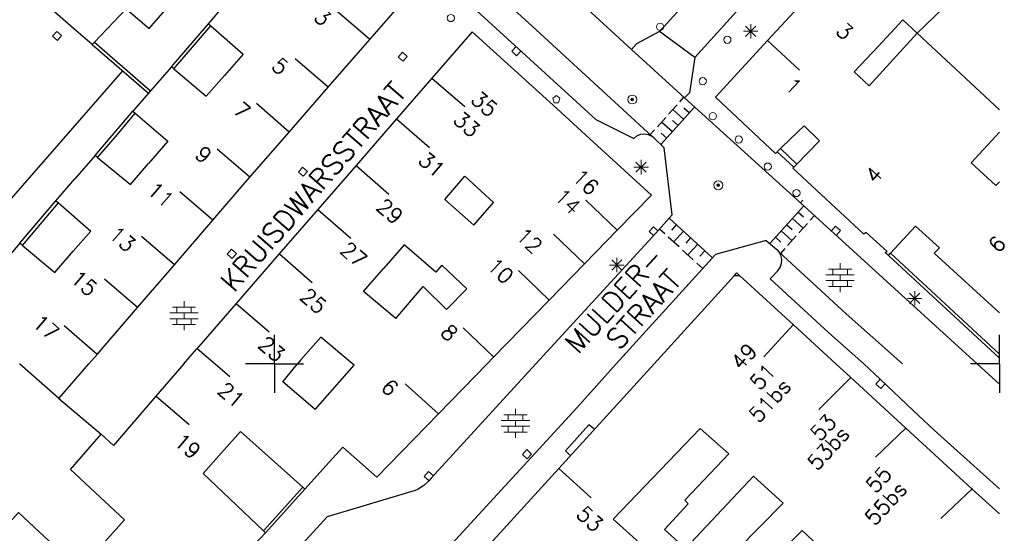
# Model space of a CAD drawing. Header units: millimetres. Extents: x 135944 to 142000, y 454200 to 456692.
# Tile 146 of 153: x 137432 to 137500, y 456188 to 456224. Entities that reach past the tile are written whole.
import ezdxf
from ezdxf.enums import TextEntityAlignment as Align

# ---------------------------------------------------------------- set-up
doc = ezdxf.new("R2010")
doc.units = ezdxf.units.MM
for name, color, linetype in [('TotaalGBKN2013_Bistad', 251, 'Continuous'), ('TotaalGBKN2013X$0$GBKN binnenstad 2009$0$OBJECTEN_', 251, 'Continuous'), ('TotaalGBKN2013X$0$GBKN binnenstad 2009$0$OBJECTEN__', 251, 'Continuous'), ('TotaalGBKN2013X$0$GBKN binnenstad 2009$0$OBJECTEN___', 251, 'Continuous'), ('TotaalGBKN2013X$0$GBKN binnenstad 2009$0$SEMANT_ SYMB_', 251, 'Continuous'), ('TotaalGBKN2013X$0$GBKN binnenstad 2009$0$UTRECHT54', 251, 'Continuous'), ('TotaalGBKN2013X$0$Xref', 251, 'Continuous')]:
    doc.layers.add(name, color=color, linetype=linetype)
doc.styles.add('TotaalGBKN2013X$0$GBKN binnenstad 2009$0$TXT', font='txt.shx')

# ---------------------------------------------------------------- blocks, each defined once
blk = doc.blocks.new('TotaalGBKN2013X$0$GBKN binnenstad 2009$0$W')
at = {"layer": 'TotaalGBKN2013X$0$GBKN binnenstad 2009$0$OBJECTEN__', "linetype": 'Continuous', "lineweight": 0}
blk.add_lwpolyline([(-0.225, 0.225), (-0.225, -0.225), (0.225, -0.225), (0.225, 0.225), (-0.225, 0.225)], dxfattribs=at)
blk = doc.blocks.new('TotaalGBKN2013X$0$GBKN binnenstad 2009$0$X')
at = {"layer": 'TotaalGBKN2013X$0$GBKN binnenstad 2009$0$OBJECTEN__', "linetype": 'Continuous', "lineweight": 0}
blk.add_lwpolyline([(0.225, -0.25), (0.224, 0.2), (-0.225, 0.2), (-0.226, -0.25)], dxfattribs=at)
blk = doc.blocks.new('TotaalGBKN2013X$0$GBKN binnenstad 2009$0$DEC109')
at = {"layer": 'TotaalGBKN2013X$0$GBKN binnenstad 2009$0$SEMANT_ SYMB_', "linetype": 'Continuous', "lineweight": 0}
for p, q in [((0, 0.6), (0, 1)), ((-0.98, 0.2), (0.98, 0.2)), ((-0.8, 0.6), (0.8, 0.6)), ((-0.5, 0.2), (-0.5, 0.6)), ((0, -0.2), (0, 0.2)), ((0.5, 0.2), (0.5, 0.6)), ((-0.98, -0.2), (0.98, -0.2)), ((-0.8, -0.6), (0.8, -0.6)), ((-0.5, -0.6), (-0.5, -0.2)), ((0, -1), (0, -0.6)), ((0.5, -0.6), (0.5, -0.2))]:
    blk.add_line(p, q, dxfattribs=at)
blk = doc.blocks.new('TotaalGBKN2013X$0$GBKN binnenstad 2009$0$Q')
at = {"layer": 'TotaalGBKN2013X$0$GBKN binnenstad 2009$0$OBJECTEN___', "linetype": 'Continuous', "lineweight": 0}
blk.add_circle((0, 0), 0.25, dxfattribs=at)
blk = doc.blocks.new('TotaalGBKN2013X$0$GBKN binnenstad 2009$0$K')
at = {"layer": 'TotaalGBKN2013X$0$GBKN binnenstad 2009$0$OBJECTEN__', "linetype": 'Continuous', "lineweight": 0}
blk.add_lwpolyline([(-0.146, -0.25), (0.147, -0.25), (0.25, 0.069), (0, 0.25), (-0.25, 0.068), (-0.146, -0.25)], dxfattribs=at)
blk = doc.blocks.new('TotaalGBKN2013X$0$GBKN binnenstad 2009$0$DEC100')
at = {"layer": 'TotaalGBKN2013X$0$GBKN binnenstad 2009$0$OBJECTEN_', "linetype": 'Continuous', "lineweight": 0}
for p, q in [((-0.5, 0), (0.5, 0)), ((-0.354, -0.354), (0.354, 0.354)), ((0.354, -0.354), (-0.354, 0.354)), ((0, -0.5), (0, 0.5))]:
    blk.add_line(p, q, dxfattribs=at)
blk = doc.blocks.new('TotaalGBKN2013X$0$GBKN binnenstad 2009$0$V')
at = {"layer": 'TotaalGBKN2013X$0$GBKN binnenstad 2009$0$OBJECTEN__', "linetype": 'Continuous', "lineweight": 0}
for radius in [0.31, 0.095, 0.035, 0.0224]:
    blk.add_circle((0, 0), radius, dxfattribs=at)
blk = doc.blocks.new('TotaalGBKN2013X$0$GBKN binnenstad 2009$0$DEC115')
at = {"layer": 'TotaalGBKN2013X$0$GBKN binnenstad 2009$0$UTRECHT54', "linetype": 'Continuous', "lineweight": 0}
blk.add_line((0, 0.25), (0, 0), dxfattribs=at)
blk = doc.blocks.new('TotaalGBKN2013X$0$GBKN binnenstad 2009')
for p, q in [((137494336, 456222812), (137500000, 456217529)), ((137500000, 456212569), (137499761, 456212309)), ((137486278, 456211118), (137498470, 456200000)), ((137492356, 456207484), (137500000, 456200399)), ((137492491, 456207632), (137500000, 456200686)), ((137499999, 456200000), (137499999, 456202000)), ((137499999, 456200000), (137497999, 456200000)), ((137500000, 456200000), (137498000, 456200000)), ((137498470, 456200000), (137500000, 456198605)), ((137500000, 456200000), (137500000, 456198000)), ((137498112, 456191381), (137493539, 456195580)), ((137495970, 456189328), (137498136, 456191403)), ((137500000, 456189658), (137498112, 456191381))]:
    blk.add_line(p, q)
for points in [[(137500000, 456216001), (137498052, 456213880), (137499761, 456212309)], [(137500000, 456203537), (137495501, 456207641), (137495861, 456208001)], [(137500000, 456191382), (137495507, 456195431), (137494049, 456196786), (137491787, 456198951), (137490642, 456200000)]]:
    blk.add_lwpolyline(points)
at = {"layer": 'TotaalGBKN2013_Bistad'}
for p, q in [((137474625, 456221703), (137461732, 456233537)), ((137487292, 456225873), (137484008, 456222305)), ((137445443, 456223465), (137446838, 456225097)), ((137478408, 456224980), (137476854, 456223269)), ((137482744, 456225295), (137478989, 456221136)), ((137456566, 456222388), (137454297, 456224350)), ((137494336, 456222812), (137496144, 456224576)), ((137442887, 456220507), (137445443, 456223465)), ((137445443, 456223465), (137445602, 456223325)), ((137437422, 456222035), (137436143, 456223152)), ((137443056, 456220364), (137445602, 456223325)), ((137476559, 456222944), (137474976, 456222078)), ((137476635, 456223028), (137476559, 456222944)), ((137478989, 456221136), (137476559, 456222944)), ((137476635, 456223028), (137476854, 456223269)), ((137491011, 456219188), (137494336, 456222812)), ((137437422, 456222035), (137437570, 456222191)), ((137437570, 456222191), (137441438, 456218836)), ((137453702, 456219093), (137456566, 456222388)), ((137484008, 456222305), (137486220, 456220279)), ((137437422, 456222035), (137441297, 456218674)), ((137474976, 456222078), (137474625, 456221703)), ((137474625, 456221703), (137478281, 456218357)), ((137453702, 456219093), (137451433, 456221055)), ((137439520, 456220214), (137421859, 456200000)), ((137442887, 456220507), (137441438, 456218836)), ((137443056, 456220364), (137442887, 456220507)), ((137460858, 456219719), (137458416, 456216907)), ((137460858, 456219719), (137463123, 456217752)), ((137441438, 456218836), (137441297, 456218674)), ((137451016, 456216001), (137453702, 456219093)), ((137441297, 456218674), (137440232, 456217446)), ((137477968, 456218095), (137478238, 456218396)), ((137478281, 456218357), (137486278, 456211118)), ((137437621, 456214385), (137440232, 456217446)), ((137440232, 456217446), (137440393, 456217308)), ((137451016, 456216001), (137448747, 456217963)), ((137476645, 456215131), (137478979, 456217725)), ((137477188, 456217228), (137477773, 456217878)), ((137478223, 456216884), (137477480, 456217553)), ((137478613, 456217318), (137478242, 456217652)), ((137458416, 456216907), (137455621, 456213688)), ((137458416, 456216907), (137460681, 456214940)), ((137476408, 456216362), (137476993, 456217012)), ((137477443, 456216018), (137476700, 456216687)), ((137477833, 456216451), (137477462, 456216785)), ((137448301, 456212877), (137451016, 456216001)), ((137475923, 456215823), (137476213, 456216145)), ((137477053, 456215584), (137476682, 456215919)), ((137484896, 456214862), (137485589, 456215528)), ((137487595, 456215394), (137486710, 456214493)), ((137448315, 456212865), (137446046, 456214827)), ((137477431, 456210291), (137476871, 456214901)), ((137484665, 456214641), (137484896, 456214862)), ((137484665, 456214641), (137485819, 456213582)), ((137484896, 456214862), (137486028, 456213795)), ((137437621, 456214385), (137436225, 456212772)), ((137437783, 456214253), (137437621, 456214385)), ((137486710, 456214493), (137486028, 456213795)), ((137455621, 456213688), (137452988, 456210655)), ((137455621, 456213688), (137457886, 456211721)), ((137486028, 456213795), (137485819, 456213582)), ((137434917, 456211260), (137436225, 456212772)), ((137461737, 456211355), (137463136, 456212957)), ((137432431, 456208329), (137434917, 456211260)), ((137434917, 456211260), (137435089, 456211110)), ((137445743, 456209913), (137443474, 456211875)), ((137473635, 456209223), (137471479, 456211293)), ((137432609, 456208181), (137435089, 456211110)), ((137452988, 456210655), (137450308, 456207569)), ((137452988, 456210655), (137455253, 456208688)), ((137486507, 456210909), (137484168, 456208310)), ((137443092, 456206839), (137445743, 456209913)), ((137480209, 456207327), (137477219, 456210053)), ((137485727, 456210042), (137486470, 456209373)), ((137486117, 456210476), (137486488, 456210141)), ((137487246, 456210235), (137486957, 456209915)), ((137471381, 456206908), (137473635, 456209223)), ((137476919, 456208974), (137476554, 456209306)), ((137477715, 456209601), (137477379, 456209231)), ((137485337, 456209609), (137485708, 456209274)), ((137486762, 456209698), (137486177, 456209048)), ((137443092, 456206839), (137440823, 456208801)), ((137471381, 456206908), (137469242, 456208962)), ((137477902, 456208077), (137477165, 456208750)), ((137478207, 456209152), (137477533, 456208413)), ((137478699, 456208704), (137478362, 456208334)), ((137483921, 456208521), (137480421, 456207561)), ((137484557, 456208742), (137484928, 456208408)), ((137484947, 456209176), (137485690, 456208507)), ((137485982, 456208832), (137485397, 456208182)), ((137432431, 456208329), (137431021, 456206696)), ((137432609, 456208181), (137432431, 456208329)), ((137478885, 456207180), (137478148, 456207853)), ((137479190, 456208256), (137478517, 456207517)), ((137485202, 456207965), (137484900, 456207630)), ((137450308, 456207569), (137447358, 456204171)), ((137450333, 456207591), (137452598, 456205624)), ((137480421, 456207561), (137473563, 456200000)), ((137479682, 456207807), (137479345, 456207438)), ((137484820, 456207704), (137484821, 456207703)), ((137492356, 456207484), (137492491, 456207632)), ((137440545, 456203884), (137443092, 456206839)), ((137468953, 456204412), (137471381, 456206908)), ((137479537, 456206586), (137479131, 456206956)), ((137440545, 456203884), (137438276, 456205846)), ((137468953, 456204412), (137466828, 456206453)), ((137476184, 456200000), (137481730, 456206094)), ((137481730, 456206094), (137482075, 456206110)), ((137485791, 456202697), (137482075, 456206110)), ((137437763, 456200657), (137440545, 456203884)), ((137447358, 456204171), (137444628, 456201026)), ((137447358, 456204171), (137449624, 456202205)), ((137465084, 456200439), (137468953, 456204412)), ((137437763, 456200657), (137435494, 456202619)), ((137465119, 456200475), (137463016, 456202495)), ((137485786, 456202692), (137483757, 456200483)), ((137488727, 456200000), (137485791, 456202697)), ((137450000, 456200000), (137450000, 456202000)), ((137444665, 456201069), (137445898, 456200000)), ((137437197, 456200000), (137437763, 456200657)), ((137443736, 456200000), (137444628, 456201026)), ((137465084, 456200439), (137464657, 456200000)), ((137435111, 456197621), (137432411, 456200000)), ((137435111, 456197621), (137437197, 456200000)), ((137443736, 456200000), (137441811, 456197785)), ((137445898, 456200000), (137446906, 456199139)), ((137450000, 456200000), (137448000, 456200000)), ((137450000, 456200000), (137448000, 456200000)), ((137450000, 456200000), (137450000, 456198000)), ((137450000, 456200000), (137452000, 456200000)), ((137450000, 456200000), (137452000, 456200000)), ((137451802, 456200255), (137451579, 456200000)), ((137464657, 456200000), (137461311, 456196563)), ((137476184, 456200000), (137469619, 456192786)), ((137489749, 456199061), (137488727, 456200000)), ((137489749, 456199061), (137487547, 456196859)), ((137493539, 456195580), (137489749, 456199061)), ((137461311, 456196563), (137459017, 456198623)), ((137441825, 456197773), (137444107, 456195825)), ((137435111, 456197621), (137438049, 456195161)), ((137461311, 456196563), (137457060, 456192196)), ((137447657, 456195345), (137446348, 456193870)), ((137451951, 456191494), (137447657, 456195345)), ((137473349, 456189282), (137479354, 456195558)), ((137491447, 456193577), (137493539, 456195580)), ((137446348, 456193870), (137445077, 456192436)), ((137453780, 456193233), (137452100, 456191360)), ((137449235, 456188488), (137445077, 456192436)), ((137463078, 456185646), (137469619, 456192786)), ((137469619, 456192786), (137471841, 456190771)), ((137449235, 456188488), (137451951, 456191494)), ((137449380, 456188350), (137452100, 456191360)), ((137452100, 456191360), (137451951, 456191494)), ((137449380, 456188350), (137446184, 456184976)), ((137449380, 456188350), (137449235, 456188488)), ((137486396, 456188516), (137490715, 456184479))]:
    blk.add_line(p, q, dxfattribs=at)
for points in [[(137436143, 456223152), (137428738, 456229622), (137429552, 456230584), (137426117, 456233599), (137426459, 456233955), (137424621, 456235513), (137425516, 456236515), (137423288, 456238511), (137425526, 456241094), (137420884, 456245184), (137418985, 456246905), (137412799, 456239694), (137412941, 456239570), (137412532, 456239098)], [(137476030, 456215725), (137468038, 456223063), (137453661, 456236178), (137445673, 456243455)], [(137472161, 456216861), (137466836, 456221750), (137452462, 456234863), (137444482, 456242132)], [(137456566, 456222388), (137459945, 456226276), (137453041, 456232601)], [(137437570, 456222191), (137439769, 456224506), (137441359, 456223134), (137445344, 456227751), (137447509, 456225882)], [(137494336, 456222812), (137493353, 456223735), (137491638, 456221908)], [(137445602, 456223325), (137447831, 456221370), (137446538, 456219900)], [(137468260, 456218721), (137463634, 456222916), (137460858, 456219719)], [(137484665, 456214641), (137484547, 456214527), (137480419, 456218405), (137484008, 456222305)], [(137491638, 456221908), (137489990, 456220153), (137491011, 456219188)], [(137478989, 456221136), (137478626, 456218709), (137478281, 456218357)], [(137443056, 456220364), (137445281, 456218470), (137446538, 456219900)], [(137468260, 456218721), (137469478, 456217616), (137471749, 456215541)], [(137437783, 456214253), (137439167, 456215822), (137440393, 456217308)], [(137440393, 456217308), (137442646, 456215377), (137441302, 456213820)], [(137472161, 456216861), (137474781, 456215551), (137474989, 456215732), (137475240, 456215846), (137475513, 456215883), (137475785, 456215841), (137476030, 456215725)], [(137487595, 456215394), (137486528, 456216422), (137485589, 456215528)], [(137471749, 456215541), (137476003, 456211656), (137473635, 456209223)], [(137476871, 456214901), (137476171, 456215611), (137476030, 456215725)], [(137437783, 456214253), (137440066, 456212387), (137441302, 456213820)], [(137492356, 456207484), (137492130, 456207682), (137492260, 456207767), (137490806, 456209065), (137490647, 456208960), (137485746, 456213507), (137485819, 456213582)], [(137445743, 456209913), (137447841, 456212347), (137448301, 456212877)], [(137461737, 456211355), (137463745, 456209583), (137465114, 456211146), (137463136, 456212957)], [(137435089, 456211110), (137437318, 456209166), (137436109, 456207770)], [(137468027, 456200000), (137476301, 456209021), (137477431, 456210291)], [(137492491, 456207632), (137494211, 456209511), (137495861, 456208001)], [(137483921, 456208521), (137484661, 456207891), (137484820, 456207704)], [(137432609, 456208181), (137434850, 456206318), (137436109, 456207770)], [(137461542, 456206810), (137461132, 456206326), (137458944, 456208208), (137457548, 456206615)], [(137484188, 456205867), (137484711, 456206431), (137484877, 456206664), (137484972, 456206933), (137484988, 456207219), (137484926, 456207498), (137484821, 456207703)], [(137484821, 456207703), (137489434, 456203459), (137493319, 456200000)], [(137458359, 456203142), (137456139, 456205005), (137457548, 456206615)], [(137461542, 456206810), (137463262, 456205192), (137461853, 456203749)], [(137481730, 456206094), (137481895, 456206275), (137482075, 456206110)], [(137484188, 456205867), (137488239, 456202139), (137490642, 456200000)], [(137458359, 456203142), (137460242, 456205350), (137461853, 456203749)], [(137455383, 456200000), (137453204, 456201848), (137451802, 456200255)], [(137468027, 456200000), (137460801, 456192121), (137460651, 456191941), (137460307, 456191625), (137459913, 456191372), (137459701, 456191271), (137453631, 456189461), (137442121, 456176841), (137442671, 456176321), (137442852, 456176102), (137442966, 456175841), (137443003, 456175559), (137442960, 456175278), (137442841, 456175020), (137442751, 456174901), (137442281, 456174417)], [(137473563, 456200000), (137470845, 456196981), (137451506, 456175934), (137448381, 456172641)], [(137452813, 456196866), (137450579, 456198756), (137451579, 456200000)], [(137452813, 456196866), (137455491, 456199925), (137455383, 456200000)], [(137441811, 456197785), (137438886, 456194374), (137438049, 456195161)], [(137472021, 456195531), (137471691, 456195801), (137470061, 456194001), (137470381, 456193701)], [(137437878, 456187271), (137439650, 456189254), (137435924, 456192711), (137438049, 456195161)], [(137479354, 456195558), (137481342, 456193803), (137478308, 456190605), (137478545, 456190353), (137476902, 456188587), (137478341, 456187266), (137483036, 456192250)], [(137457060, 456192196), (137454710, 456194270), (137453780, 456193233)], [(137483036, 456192250), (137485082, 456190388), (137480266, 456185486), (137481853, 456183924), (137486396, 456188516)], [(137437878, 456187271), (137436568, 456185806), (137432343, 456189754), (137430066, 456187240)], [(137473349, 456189282), (137479032, 456184175), (137477767, 456182876), (137481881, 456179046), (137481440, 456178553), (137483135, 456176981), (137481505, 456175247), (137479843, 456176769), (137476356, 456173002), (137472658, 456176474)]]:
    blk.add_lwpolyline(points, dxfattribs=at)
at = {"layer": 'TotaalGBKN2013_Bistad', "zscale": 1000}
for name, p, xscale, yscale, rotation in [('TotaalGBKN2013X$0$GBKN binnenstad 2009$0$Q', (137462164, 456223866), 1000.000774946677, 1000.000774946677, 228.8957967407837), ('TotaalGBKN2013X$0$GBKN binnenstad 2009$0$Q', (137476599, 456223259), 1000.000667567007, 1000.000667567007, 47.52016883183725), ('TotaalGBKN2013X$0$GBKN binnenstad 2009$0$W', (137434998, 456222630), 1000.001917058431, 1000.001917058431, 49.2905313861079), ('TotaalGBKN2013X$0$GBKN binnenstad 2009$0$Q', (137481237, 456222370), 1000.000667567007, 1000.000667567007, 47.52016883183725), ('TotaalGBKN2013X$0$GBKN binnenstad 2009$0$W', (137458842, 456221198), 1000.000955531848, 1000.000955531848, 49.06978279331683), ('TotaalGBKN2013X$0$GBKN binnenstad 2009$0$X', (137466667, 456221567), 1000.001940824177, 1000.001940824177, 137.6514173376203), ('TotaalGBKN2013X$0$GBKN binnenstad 2009$0$Q', (137479539, 456219504), 1000.000667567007, 1000.000667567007, 47.52016883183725), ('TotaalGBKN2013X$0$GBKN binnenstad 2009$0$K', (137469441, 456218262), 1000.000000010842, 1000.000000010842, 359.9997331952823), ('TotaalGBKN2013X$0$GBKN binnenstad 2009$0$V', (137474674, 456218245), 1000.002006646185, 1000.002006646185, 228.1952763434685), ('TotaalGBKN2013X$0$GBKN binnenstad 2009$0$Q', (137480231, 456217092), 1000.000000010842, 1000.000000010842, 359.9997331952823), ('TotaalGBKN2013X$0$GBKN binnenstad 2009$0$Q', (137482021, 456215482), 1000.000000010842, 1000.000000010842, 359.9997331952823), ('TotaalGBKN2013X$0$GBKN binnenstad 2009$0$W', (137451963, 456213265), 1000.000955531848, 1000.000955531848, 49.06978279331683), ('TotaalGBKN2013X$0$GBKN binnenstad 2009$0$Q', (137484021, 456213612), 1000.000000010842, 1000.000000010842, 359.9997331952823), ('TotaalGBKN2013X$0$GBKN binnenstad 2009$0$V', (137480605, 456212327), 1000.002006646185, 1000.002006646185, 228.1952763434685), ('TotaalGBKN2013X$0$GBKN binnenstad 2009$0$Q', (137486001, 456211792), 1000.000000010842, 1000.000000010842, 359.9997331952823), ('TotaalGBKN2013X$0$GBKN binnenstad 2009$0$DEC115', (137486278, 456211118), 1000.000163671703, 1000.000163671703, 317.7728660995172), ('TotaalGBKN2013X$0$GBKN binnenstad 2009$0$X', (137476132, 456209171), 999.998719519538, 999.998719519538, 47.90452747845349), ('TotaalGBKN2013X$0$GBKN binnenstad 2009$0$X', (137488741, 456209202), 999.9994365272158, 999.9994365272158, 317.8603231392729), ('TotaalGBKN2013X$0$GBKN binnenstad 2009$0$W', (137447050, 456207599), 1000.000955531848, 1000.000955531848, 49.06978279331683), ('TotaalGBKN2013X$0$GBKN binnenstad 2009$0$DEC100', (137473611, 456206822), 1000.000000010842, 1000.000000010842, 359.9997331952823), ('TotaalGBKN2013X$0$GBKN binnenstad 2009$0$DEC100', (137494161, 456204522), 1000.000000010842, 1000.000000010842, 359.9997331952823), ('TotaalGBKN2013X$0$GBKN binnenstad 2009$0$X', (137491783, 456198609), 1000.001082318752, 1000.001082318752, 137.3336050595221), ('TotaalGBKN2013X$0$GBKN binnenstad 2009$0$W', (137467413, 456193771), 1000.002390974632, 1000.002390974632, 47.5817283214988), ('TotaalGBKN2013X$0$GBKN binnenstad 2009$0$X', (137460632, 456192272), 999.9989341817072, 999.9989341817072, 48.83264802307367)]:
    blk.add_blockref(name, p, dxfattribs=dict(at, xscale=xscale, yscale=yscale, rotation=rotation))
at = {"layer": 'TotaalGBKN2013_Bistad', "xscale": 1000, "yscale": 1000, "zscale": 1000}
for name, p in [('TotaalGBKN2013X$0$GBKN binnenstad 2009$0$DEC100', (137482848, 456222953)), ('TotaalGBKN2013X$0$GBKN binnenstad 2009$0$DEC100', (137475286, 456213579)), ('TotaalGBKN2013X$0$GBKN binnenstad 2009$0$DEC109', (137489016, 456205949)), ('TotaalGBKN2013X$0$GBKN binnenstad 2009$0$DEC109', (137443757, 456203323)), ('TotaalGBKN2013X$0$GBKN binnenstad 2009$0$DEC109', (137466622, 456195898))]:
    blk.add_blockref(name, p, dxfattribs=at)
at = {"style": 'TotaalGBKN2013X$0$GBKN binnenstad 2009$0$TXT'}
blk.add_text('6', height=1054, rotation=48.3409, dxfattribs=at).set_placement((137499537.3, 456207930.3), align=Align.MIDDLE_LEFT)
at = {"layer": 'TotaalGBKN2013_Bistad', "style": 'TotaalGBKN2013X$0$GBKN binnenstad 2009$0$TXT'}
for s, rotation, p in [('3', 319.1645, (137453654.9, 456223624.4)), ('5', 319.1645, (137450731.5, 456220245)), ('7', 319.1645, (137448094.5, 456217193.2)), ('9', 319.1645, (137445450.6, 456214146)), ('16', 316.17, (137472122.1, 456211927.3)), ('11', 319.1645, (137442830.3, 456211080.4)), ('14', 316.1855, (137470883, 456210586.6)), ('13', 319.1645, (137440187.3, 456208031.4)), ('12', 316.1855, (137468226.4, 456207885.4)), ('10', 316.1855, (137466234.3, 456205799.2)), ('15', 319.1645, (137437547.7, 456204979.4)), ('17', 319.1645, (137434910.6, 456201926.6)), ('8', 316.1855, (137462391.7, 456201840.3)), ('49', 47.4336, (137482996.4, 456201175.9)), ('51', 47.5339, (137484290.8, 456199789.2)), ('6', 315.7669, (137458281.9, 456198064.7)), ('51bs', 47.5265, (137485327.9, 456198749.7)), ('53', 47.5265, (137488461.6, 456196282.7)), ('53bs', 47.5265, (137489356, 456195461.8)), ('55', 47.5265, (137492286.8, 456192687)), ('55bs', 47.5265, (137493325.2, 456191649.5))]:
    blk.add_text(s, height=1054, rotation=rotation, dxfattribs=at).set_placement(p, align=Align.MIDDLE_RIGHT)
for s, rotation, p in [('3', 317.4956, (137489000.1, 456223265.5)), ('1', 317.4956, (137485474.1, 456219468.5)), ('35', 319.0243, (137463788.6, 456218531.9)), ('33', 319.0243, (137462574.6, 456217126.9)), ('31', 319.0243, (137460160.6, 456214341.9)), ('4', 48.3409, (137491047.3, 456212713.3)), ('29', 319.0243, (137457275.6, 456211127.9)), ('27', 319.0243, (137454786.6, 456208140.9)), ('25', 319.0243, (137452006.6, 456204943.9)), ('23', 319.048, (137449119.4, 456201622)), ('21', 319.483, (137446322.4, 456198452.6)), ('19', 319.483, (137443315.4, 456194924.6)), ('53', 317.7749, (137471085.2, 456189917.2))]:
    blk.add_text(s, height=1054, rotation=rotation, dxfattribs=at).set_placement(p, align=Align.MIDDLE_LEFT)
for s, rotation, p in [('KRUISDWARSSTRAAT', 49.031767, (137447200, 456204869)), ('MULDER-', 47.642092, (137470926, 456200622)), ('STRAAT', 47.642092, (137473772, 456200872))]:
    blk.add_text(s, height=1400, rotation=rotation, dxfattribs=at).set_placement(p)

msp = doc.modelspace()

# ---------------------------------------------------------------- block references
at = {"layer": 'TotaalGBKN2013X$0$Xref', "xscale": 0.0009999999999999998, "yscale": 0.0009999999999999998, "zscale": 0.0009999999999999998}
msp.add_blockref('TotaalGBKN2013X$0$GBKN binnenstad 2009', (0, 0), dxfattribs=at)

doc.saveas('drawing.dxf')
